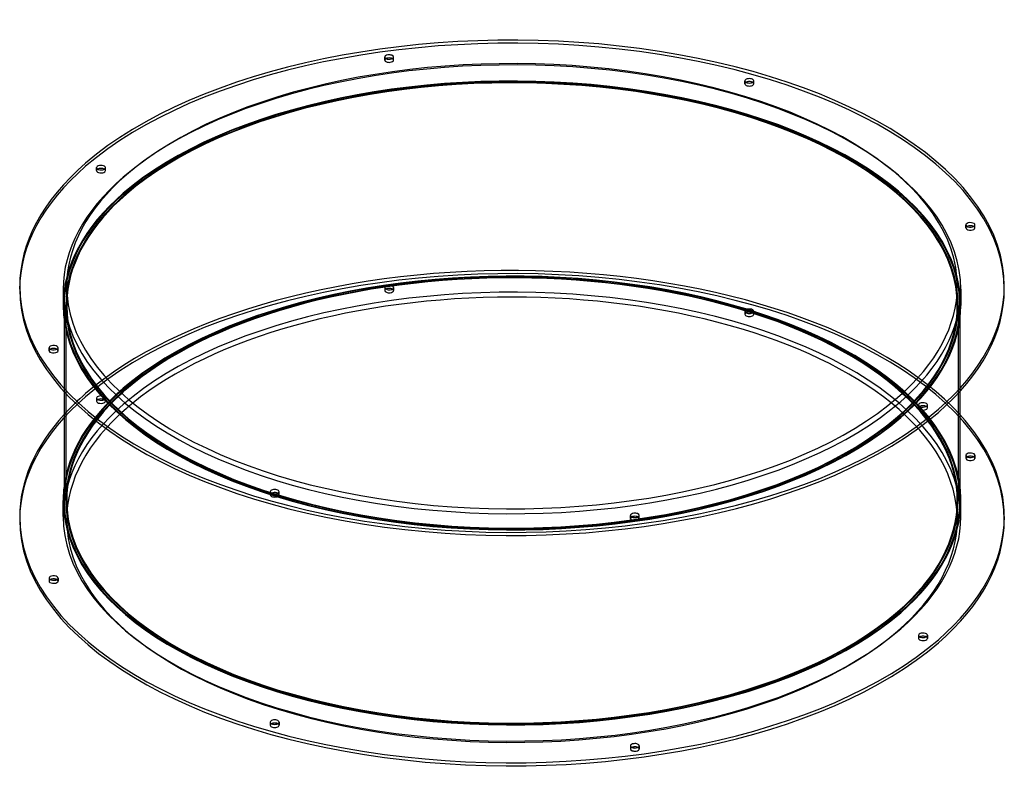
# Model space of a CAD drawing. Header units: millimetres. Extents: x -555 to 555, y -301 to 564.
import ezdxf

# ---------------------------------------------------------------- set-up
doc = ezdxf.new("R2010")
doc.units = ezdxf.units.MM
doc.layers.add('HIDDEN', color=7, linetype='Continuous')
doc.layers.add('THICK', color=7, linetype='Continuous')

msp = doc.modelspace()

# ---------------------------------------------------------------- linework, layer by layer
at = {"layer": 'HIDDEN'}
for p, q in [((-143.5, 518.2), (-143.5, 521.7)), ((-133.5, 518.2), (-133.5, 521.7)), ((262.5, 491.5), (262.5, 494.9)), ((272.5, 491.5), (272.5, 494.9)), ((-468.3, 393.6), (-468.3, 397)), ((-458.3, 393.6), (-458.3, 397)), ((511.8, 329), (511.8, 332.5)), ((521.8, 329), (521.8, 332.5)), ((-506, 259.8), (-506, 241.6)), ((-502, 241.6), (-502, 263.3)), ((-143.5, 261.8), (-143.5, 258.4)), ((-133.5, 261.8), (-133.5, 258.4)), ((502, 241.6), (502, 263.3)), ((506, 259.8), (506, 241.6)), ((-505, 241.6), (-505, 144.7)), ((-503, 241.6), (-503, 21.7)), ((262.5, 235.1), (262.5, 231.7)), ((272.5, 235.1), (272.5, 231.7)), ((503, 241.6), (503, 21.7)), ((505, 241.6), (505, 144.7)), ((-521.8, 190.6), (-521.8, 194)), ((-511.8, 190.6), (-511.8, 194)), ((-468.3, 137.2), (-468.3, 133.7)), ((-458.3, 137.2), (-458.3, 133.7)), ((458.3, 126.1), (458.3, 129.5)), ((468.3, 126.1), (468.3, 129.5)), ((511.8, 72.7), (511.8, 69.2)), ((521.8, 72.7), (521.8, 69.2)), ((-272.5, 28.1), (-272.5, 31.6)), ((-262.5, 28.1), (-262.5, 31.6)), ((-502, 21.7), (-502, 0)), ((502, 21.7), (502, 0)), ((133.5, 1.4), (133.5, 4.9)), ((143.5, 1.4), (143.5, 4.9)), ((-521.8, -65.8), (-521.8, -69.2)), ((-511.8, -65.8), (-511.8, -69.2)), ((458.3, -130.3), (458.3, -133.8)), ((468.3, -130.3), (468.3, -133.8)), ((-272.5, -228.2), (-272.5, -231.7)), ((-262.5, -228.2), (-262.5, -231.7)), ((133.5, -254.9), (133.5, -258.4)), ((143.5, -254.9), (143.5, -258.4))]:
    msp.add_line(p, q, dxfattribs=at)
for centre, major_axis, start_param, end_param in [((0, 259.8), (555, 0), 0, 2.617994), ((0, 259.8), (-506, 0), -3.141592, -0.523599), ((0, 241.6), (-506, 0), -3.141592, -0.523599), ((0, 241.6), (-505, 0), -3.141592, -0.523599), ((0, 241.6), (503, 0), 0, 2.617994), ((-138.5, 518.2), (5, 0), 2.376202, 3.141499), ((-138.5, 518.2), (5, 0), 3.141499, 4.974188), ((-138.5, 518.2), (5, 0), -1.308997, -0.000094), ((-138.5, 518.2), (5, 0), -0.000094, 0.765391), ((267.5, 491.5), (5, 0), 2.376202, 3.141499), ((267.5, 491.5), (5, 0), 3.141499, 4.18879), ((267.5, 491.5), (5, 0), -2.094395, -0.000094), ((267.5, 491.5), (5, 0), -0.000094, 0.765391), ((0, 259.8), (555, 0), 2.617994, 3.141593), ((-463.3, 393.6), (5, 0), 2.617994, 3.141499), ((-463.3, 393.6), (5, 0), 3.141499, 5.759587), ((-463.3, 393.6), (5, 0), 2.376202, 2.617994), ((-463.3, 393.6), (5, 0), -0.000094, 0.765391), ((-463.3, 393.6), (5, 0), -0.523599, -0.000094), ((0, 259.8), (-506, 0), -0.523599, 0), ((0, 241.6), (-506, 0), -0.523599, 0), ((0, 241.6), (-505, 0), -0.523599, 0), ((0, 241.6), (503, 0), 2.617994, 3.141593), ((516.8, 329), (5, 0), 2.376202, 3.141499), ((516.8, 329), (5, 0), 3.141499, 3.403392), ((516.8, 329), (5, 0), -2.879793, -0.000094), ((516.8, 329), (5, 0), 0.261799, 0.765391), ((516.8, 329), (5, 0), -0.000094, 0.261799), ((0, 0), (-555, 0), -3.141592, -0.523599), ((0, 21.7), (506, 0), 0.06288, 2.617994), ((0, 21.7), (505, 0), 0, 2.617994), ((0, 3.5), (-555, 0), -2.713863, -0.523599), ((0, 3.5), (506, 0), 0, 2.617994), ((0, 259.8), (-506, 0), 0, 2.617994), ((-138.5, 261.8), (-5, 0), -1.308997, -0.000094), ((-138.5, 261.8), (-5, 0), -0.000094, 1.832596), ((-138.5, 258.4), (5, 0), 1.832596, 3.141499), ((-138.5, 258.4), (5, 0), 3.141499, 4.974188), ((-138.5, 261.8), (-5, 0), 3.141499, 4.974188), ((-138.5, 258.4), (5, 0), -0.000094, 1.832596), ((-138.5, 261.8), (-5, 0), 1.832596, 3.141499), ((-138.5, 258.4), (5, 0), -1.308997, -0.000094), ((0, 259.8), (-506, 0), 2.617994, 3.141593), ((0, 241.6), (502, 0), 3.098451, 3.141593), ((0, 241.6), (502, 0), 0, 0.043142), ((0, 241.6), (-506, 0), 0, 2.617994), ((0, 241.6), (-505, 0), 0, 2.617994), ((0, 241.6), (503, 0), -3.141592, -0.523599), ((0, 241.6), (502, 0), -3.141592, -0.523599), ((267.5, 235.1), (-5, 0), -2.094395, -0.000094), ((267.5, 235.1), (-5, 0), -0.000094, 1.047198), ((267.5, 231.7), (5, 0), 1.047198, 3.141499), ((267.5, 235.1), (-5, 0), 1.047198, 3.141499), ((267.5, 235.1), (-5, 0), 3.141499, 4.18879), ((267.5, 231.7), (5, 0), -0.000094, 1.047198), ((0, 241.6), (502, 0), -0.523599, 0), ((0, 241.6), (503, 0), -0.523599, 0), ((0, 241.6), (-505, 0), 2.617994, 3.141593), ((0, 241.6), (-506, 0), 2.617994, 3.141593), ((267.5, 231.7), (5, 0), 3.141499, 4.18879), ((267.5, 231.7), (5, 0), -2.094395, -0.000094), ((-516.8, 190.6), (5, 0), 2.376202, 3.141499), ((-516.8, 190.6), (5, 0), 3.141499, 3.403392), ((-516.8, 190.6), (5, 0), -2.879793, -0.000094), ((-516.8, 190.6), (5, 0), 0.261799, 0.765391), ((-516.8, 190.6), (5, 0), -0.000094, 0.261799), ((0, 21.7), (506, 0), 2.617994, 3.078713), ((0, 21.7), (505, 0), 2.617994, 3.141593), ((0, 0), (-555, 0), -0.523599, 0), ((0, 3.5), (-555, 0), -0.523599, -0.42773), ((0, 21.7), (-503, 0), -0.503424, 0), ((0, 21.7), (-502, 0), -0.502156, 0), ((-463.3, 137.2), (-5, 0), -0.523599, -0.000094), ((-463.3, 137.2), (-5, 0), -0.000094, 2.617994), ((-463.3, 133.7), (5, 0), 2.617994, 3.141499), ((-463.3, 133.7), (5, 0), 3.141499, 5.759587), ((-463.3, 137.2), (-5, 0), 3.141499, 5.759587), ((-463.3, 133.7), (5, 0), -0.000094, 2.617994), ((-463.3, 137.2), (-5, 0), 2.617994, 3.141499), ((-463.3, 133.7), (5, 0), -0.523599, -0.000094), ((0, 21.7), (-502, 0), -3.141592, -2.639436), ((0, 21.7), (-503, 0), -3.141592, -2.638169), ((0, 3.5), (506, 0), 2.617994, 3.141593), ((0, 0), (502, 0), 2.617994, 3.141593), ((0, 0), (502, 0), 2.589529, 2.617994), ((0, 0), (502, 0), 0, 0.552064), ((463.3, 126.1), (5, 0), 2.617994, 3.141499), ((463.3, 126.1), (5, 0), 3.141499, 5.759587), ((463.3, 126.1), (5, 0), 2.376202, 2.617994), ((463.3, 126.1), (5, 0), -0.000094, 0.765391), ((463.3, 126.1), (5, 0), -0.523599, -0.000094), ((516.8, 69.2), (5, 0), 2.376202, 3.141499), ((516.8, 69.2), (5, 0), 3.141499, 3.403392), ((516.8, 69.2), (5, 0), -2.879793, -0.000094), ((516.8, 69.2), (5, 0), 0.261799, 0.765391), ((516.8, 69.2), (5, 0), -0.000094, 0.261799), ((-267.5, 28.1), (5, 0), 2.376202, 3.141499), ((-267.5, 28.1), (5, 0), 3.141499, 4.18879), ((-267.5, 28.1), (5, 0), -2.094395, -0.000094), ((-267.5, 28.1), (5, 0), -0.000094, 0.765391), ((0, 21.7), (-503, 0), 0, 2.617994), ((0, 21.7), (-502, 0), 0, 2.617994), ((0, 21.7), (-502, 0), 2.617994, 3.141593), ((0, 21.7), (-503, 0), 2.617994, 3.141593), ((138.5, 1.4), (5, 0), 2.376202, 3.141499), ((138.5, 1.4), (5, 0), 3.141499, 4.974188), ((138.5, 1.4), (5, 0), -1.308997, -0.000094), ((138.5, 1.4), (5, 0), -0.000094, 0.765391), ((0, 0), (502, 0), -0.523599, 0), ((0, 0), (502, 0), -3.141592, -0.523599), ((-516.8, -69.2), (5, 0), 2.376202, 3.141499), ((-516.8, -69.2), (5, 0), 3.141499, 3.403392), ((-516.8, -69.2), (5, 0), -2.879793, -0.000094), ((-516.8, -69.2), (5, 0), 0.261799, 0.765391), ((-516.8, -69.2), (5, 0), -0.000094, 0.261799), ((463.3, -133.8), (5, 0), 2.617994, 3.141499), ((463.3, -133.8), (5, 0), 2.376202, 2.617994), ((463.3, -133.8), (5, 0), -0.000094, 0.765391), ((463.3, -133.8), (5, 0), 3.141499, 5.759587), ((463.3, -133.8), (5, 0), -0.523599, -0.000094), ((-267.5, -231.7), (5, 0), 2.376202, 3.141499), ((-267.5, -231.7), (5, 0), 3.141499, 4.18879), ((-267.5, -231.7), (5, 0), -2.094395, -0.000094), ((-267.5, -231.7), (5, 0), -0.000094, 0.765391), ((138.5, -258.4), (5, 0), 2.376202, 3.141499), ((138.5, -258.4), (5, 0), 3.141499, 4.974188), ((138.5, -258.4), (5, 0), -1.308997, -0.000094), ((138.5, -258.4), (5, 0), -0.000094, 0.765391)]:
    msp.add_ellipse(centre, major_axis=major_axis, ratio=0.5, start_param=start_param, end_param=end_param, dxfattribs=at)
at = {"layer": 'THICK'}
for p, q in [((-555, 259.8), (-555, 263.3)), ((555, 259.8), (555, 263.3)), ((-505, 144.7), (-505, 21.7)), ((505, 144.7), (505, 21.7)), ((-506, 3.5), (-506, 21.7)), ((506, 3.5), (506, 21.7)), ((-555, 3.5), (-555, 0)), ((555, 3.5), (555, 0))]:
    msp.add_line(p, q, dxfattribs=at)
for centre, major_axis, start_param, end_param in [((0, 263.3), (555, 0), 0, 2.617994), ((0, 263.3), (-502, 0), -3.141592, -0.523599), ((-138.5, 521.7), (-5, 0), -1.308997, -0.000094), ((-138.5, 521.7), (-5, 0), 3.141499, 4.974188), ((0, 241.6), (502, 0), 0.043142, 2.617994), ((-138.5, 521.7), (-5, 0), -0.000094, 1.832596), ((-138.5, 518.2), (5, 0), 1.832596, 2.376202), ((-138.5, 518.2), (5, 0), 0.765391, 1.832596), ((-138.5, 521.7), (-5, 0), 1.832596, 3.141499), ((267.5, 494.9), (-5, 0), -2.094395, -0.000094), ((267.5, 494.9), (-5, 0), -0.000094, 1.047198), ((267.5, 491.5), (5, 0), 1.047198, 2.376202), ((267.5, 494.9), (-5, 0), 1.047198, 3.141499), ((267.5, 494.9), (-5, 0), 3.141499, 4.18879), ((267.5, 491.5), (5, 0), 0.765391, 1.047198), ((0, 263.3), (555, 0), 2.617994, 3.141593), ((-463.3, 397), (-5, 0), 3.141499, 5.759587), ((0, 263.3), (-502, 0), -0.523599, 0), ((-463.3, 397), (-5, 0), -0.523599, -0.000094), ((-463.3, 397), (-5, 0), -0.000094, 2.617994), ((-463.3, 393.6), (5, 0), 0.765391, 2.376202), ((-463.3, 397), (-5, 0), 2.617994, 3.141499), ((0, 241.6), (502, 0), 2.617994, 3.098451), ((516.8, 332.5), (-5, 0), -2.879793, -0.000094), ((516.8, 332.5), (-5, 0), 3.141499, 3.403392), ((516.8, 332.5), (-5, 0), -0.000094, 0.261799), ((516.8, 332.5), (-5, 0), 0.261799, 3.141499), ((516.8, 329), (5, 0), 0.765391, 2.376202), ((0, 21.7), (-503, 0), -2.638169, -0.523599), ((0, 21.7), (-502, 0), -2.639436, -0.523599), ((0, 263.3), (555, 0), -3.141592, -0.523599), ((0, 259.8), (555, 0), -3.141592, -0.523599), ((0, 263.3), (-502, 0), 0, 2.617994), ((0, 263.3), (-502, 0), 2.617994, 3.141593), ((0, 263.3), (555, 0), -0.523599, 0), ((0, 259.8), (555, 0), -0.523599, 0), ((0, 0), (502, 0), 0.552064, 2.589529), ((-516.8, 194), (-5, 0), -2.879793, -0.000094), ((-516.8, 194), (-5, 0), -0.000094, 0.261799), ((-516.8, 194), (-5, 0), 0.261799, 3.141499), ((-516.8, 190.6), (5, 0), 0.765391, 2.376202), ((-516.8, 194), (-5, 0), 3.141499, 3.403392), ((0, 21.7), (-503, 0), -0.523599, -0.503424), ((0, 21.7), (-502, 0), -0.523599, -0.502156), ((463.3, 129.5), (-5, 0), -0.523599, -0.000094), ((463.3, 129.5), (-5, 0), -0.000094, 2.617994), ((463.3, 129.5), (-5, 0), 3.141499, 5.759587), ((463.3, 126.1), (5, 0), 0.765391, 2.376202), ((463.3, 129.5), (-5, 0), 2.617994, 3.141499), ((0, 3.5), (-555, 0), -0.42773, 0), ((0, 3.5), (-555, 0), -3.141592, -2.713863), ((516.8, 72.7), (-5, 0), -2.879793, -0.000094), ((516.8, 72.7), (-5, 0), -0.000094, 0.261799), ((516.8, 72.7), (-5, 0), 0.261799, 3.141499), ((516.8, 69.2), (5, 0), 0.765391, 2.376202), ((516.8, 72.7), (-5, 0), 3.141499, 3.403392), ((0, 21.7), (506, 0), 3.078713, 3.141593), ((-267.5, 31.6), (-5, 0), -2.094395, -0.000094), ((-267.5, 31.6), (-5, 0), 3.141499, 4.18879), ((0, 21.7), (506, 0), 0, 0.06288), ((-267.5, 31.6), (-5, 0), -0.000094, 1.047198), ((-267.5, 28.1), (5, 0), 1.047198, 2.376202), ((-267.5, 31.6), (-5, 0), 1.047198, 3.141499), ((-267.5, 28.1), (5, 0), 0.765391, 1.047198), ((0, 21.7), (506, 0), -3.141592, -0.523599), ((0, 21.7), (505, 0), -3.141592, -0.523599), ((0, 21.7), (505, 0), -0.523599, 0), ((0, 21.7), (506, 0), -0.523599, 0), ((0, 3.5), (-555, 0), 0, 2.617994), ((0, 3.5), (506, 0), -3.141592, -0.523599), ((138.5, 4.9), (-5, 0), -1.308997, -0.000094), ((138.5, 4.9), (-5, 0), -0.000094, 1.832596), ((138.5, 1.4), (5, 0), 1.832596, 2.376202), ((138.5, 4.9), (-5, 0), 3.141499, 4.974188), ((138.5, 1.4), (5, 0), 0.765391, 1.832596), ((138.5, 4.9), (-5, 0), 1.832596, 3.141499), ((0, 3.5), (506, 0), -0.523599, 0), ((0, 3.5), (-555, 0), 2.617994, 3.141593), ((0, 0), (-555, 0), 2.617994, 3.141593), ((0, 0), (-555, 0), 0, 2.617994), ((-516.8, -65.8), (-5, 0), -2.879793, -0.000094), ((-516.8, -65.8), (-5, 0), -0.000094, 0.261799), ((-516.8, -65.8), (-5, 0), 0.261799, 3.141499), ((-516.8, -65.8), (-5, 0), 3.141499, 3.403392), ((-516.8, -69.2), (5, 0), 0.765391, 2.376202), ((463.3, -130.3), (-5, 0), -0.523599, -0.000094), ((463.3, -130.3), (-5, 0), -0.000094, 2.617994), ((463.3, -130.3), (-5, 0), 3.141499, 5.759587), ((463.3, -133.8), (5, 0), 0.765391, 2.376202), ((463.3, -130.3), (-5, 0), 2.617994, 3.141499), ((-267.5, -228.2), (-5, 0), -2.094395, -0.000094), ((-267.5, -228.2), (-5, 0), -0.000094, 1.047198), ((-267.5, -231.7), (5, 0), 1.047198, 2.376202), ((-267.5, -228.2), (-5, 0), 1.047198, 3.141499), ((-267.5, -228.2), (-5, 0), 3.141499, 4.18879), ((-267.5, -231.7), (5, 0), 0.765391, 1.047198), ((138.5, -254.9), (-5, 0), -1.308997, -0.000094), ((138.5, -254.9), (-5, 0), -0.000094, 1.832596), ((138.5, -254.9), (-5, 0), 3.141499, 4.974188), ((138.5, -254.9), (-5, 0), 1.832596, 3.141499), ((138.5, -258.4), (5, 0), 1.832596, 2.376202), ((138.5, -258.4), (5, 0), 0.765391, 1.832596)]:
    msp.add_ellipse(centre, major_axis=major_axis, ratio=0.5, start_param=start_param, end_param=end_param, dxfattribs=at)

doc.saveas('drawing.dxf')
